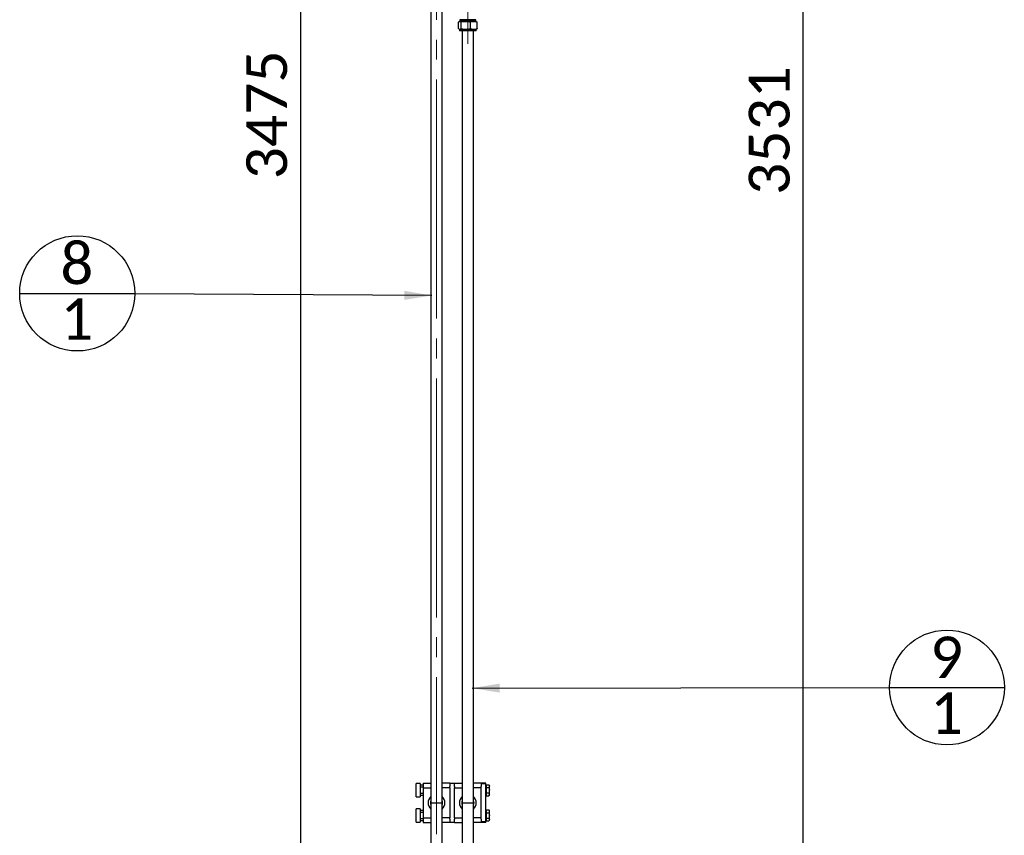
# Paper-space layout 'Sheet1' of a CAD drawing. Header units: millimetres. Extents: x 0 to 23548, y 0 to 16632.
# Tile 113 of 143: x 15498 to 17256, y 3938 to 5394. Entities that reach past the tile are written whole.
import ezdxf

# ---------------------------------------------------------------- set-up
doc = ezdxf.new("R2010")
doc.units = ezdxf.units.MM
doc.linetypes.add('SLD-Mista-longa', pattern=[19.05, 15.24, -1.27, 1.27, -1.27])
doc.linetypes.add('SLD-Sólida', pattern=[0])
doc.layers.add('DETALHAMENTO', color=8, linetype='SLD-Sólida')
doc.styles.add('SLDTEXTSTYLE2', font='CALIBRI.TTF')
doc.styles.get("Standard").update_dxf_attribs({"font": 'CALIBRI.TTF'})
doc.dimstyles.new('SLDDIMSTYLE3', dxfattribs={"dimtxt": 0.18, "dimasz": 49, "dimexe": 0, "dimexo": 0.0625, "dimgap": 0, "dimtad": 0, "dimtih": 1, "dimtoh": 1, "dimdec": 0, "dimrnd": 1e-09, "dimzin": 0, "dimdsep": 46, "dimtxsty": 'Standard', "dimsah": 1, "dimcen": 0.09, "dimadec": 0, "dimazin": 0, "dimtfac": 49, "dimtdec": 0, "dimtofl": 0, "dimtmove": 0, "dimatfit": 3, "dimfxl": 0, "dimfrac": 2, "dimtolj": 1, "dimtzin": 0, "dimarcsym": 0})
doc.dimstyles.new('SLDDIMSTYLE4', dxfattribs={"dimtxt": 72.8, "dimasz": 49, "dimexe": 0, "dimexo": 0.0625, "dimgap": 18.2, "dimtad": 1, "dimrnd": 1e-09, "dimzin": 12, "dimdsep": 46, "dimtxsty": 'SLDTEXTSTYLE2', "dimsah": 1, "dimcen": 0.09, "dimadec": 0, "dimazin": 3, "dimtfac": 1, "dimtofl": 0, "dimtmove": 0, "dimatfit": 3, "dimfxl": 0, "dimfrac": 2, "dimtolj": 1, "dimtzin": 12, "dimarcsym": 0})

# ---------------------------------------------------------------- blocks, each defined once
blk = doc.blocks.new('_D_16')
at = {"layer": 'DETALHAMENTO', "ltscale": 28}
for p, q in [((16326.1, 6945), (16924.6, 6945)), ((16896.6, 3414), (16896.6, 6945)), ((16290.7, 3414), (16924.6, 3414))]:
    blk.add_line(p, q, dxfattribs=at)
for points in [[(16896.6, 6945), (16884.7, 6896), (16908.5, 6896)], [(16896.6, 3414), (16908.5, 3463), (16884.7, 3463)]]:
    blk.add_solid(points, dxfattribs=at)
at = {"layer": 'DETALHAMENTO', "ltscale": 28, "insert": (16799.6, 5081), "char_height": 72.8, "attachment_point": 1, "rotation": 90, "style": 'SLDTEXTSTYLE2'}
blk.add_mtext('3531', dxfattribs=at)
blk = doc.blocks.new('_D_17')
at = {"layer": 'DETALHAMENTO', "ltscale": 28}
for p, q in [((16214.1, 6945), (15971.5, 6945)), ((15999.5, 6945), (15999.5, 3470))]:
    blk.add_line(p, q, dxfattribs=at)
for points in [[(15999.5, 6945), (15987.6, 6896), (16011.4, 6896)], [(15999.5, 3470), (16011.4, 3519), (15987.6, 3519)]]:
    blk.add_solid(points, dxfattribs=at)
at = {"layer": 'DETALHAMENTO', "ltscale": 28, "insert": (15902.5, 5109), "char_height": 72.8, "attachment_point": 1, "rotation": 90, "style": 'SLDTEXTSTYLE2'}
blk.add_mtext('3475', dxfattribs=at)
blk = doc.blocks.new('SW_NOTE_0_7')
at = {"layer": 'DETALHAMENTO', "color": 0, "ltscale": 28}
blk.add_line((-205.6, 0.6), (0, 0.6), dxfattribs=at)
blk.add_circle((-102.8, 0.6), 102.8, dxfattribs=at)
at = {"layer": 'DETALHAMENTO', "color": 0, "ltscale": 28, "char_height": 74.1, "attachment_point": 2, "style": 'SLDTEXTSTYLE2'}
for s, insert in [('8', (-103.5, 91.3)), ('1', (-103.5, -8.2))]:
    blk.add_mtext(s, dxfattribs=dict(at, insert=insert))
blk = doc.blocks.new('SW_NOTE_0_8')
at = {"layer": 'DETALHAMENTO', "color": 0, "ltscale": 28}
blk.add_line((0, 0.1), (204.7, 0.1), dxfattribs=at)
blk.add_circle((102.4, 0.1), 102.4, dxfattribs=at)
at = {"layer": 'DETALHAMENTO', "color": 0, "ltscale": 28, "char_height": 74.1, "attachment_point": 2, "style": 'SLDTEXTSTYLE2'}
for s, insert in [('9', (101.6, 90.9)), ('1', (101.6, -8.6))]:
    blk.add_mtext(s, dxfattribs=dict(at, insert=insert))

psp = doc.layouts.new('Sheet1')

# ---------------------------------------------------------------- linework, layer by layer
at = {"color": 7, "linetype": 'SLD-Sólida', "lineweight": 25, "ltscale": 28}
for p, q in [((16232.076, 5742.506), (16232.076, 3996.011)), ((16252.076, 3996.011), (16252.076, 5742.506)), ((16281.342, 5377.976), (16281.342, 5389.296)), ((16283.076, 5390.636), (16282.522, 5390.316)), ((16283.076, 5391.511), (16283.076, 5390.636)), ((16313.076, 5391.511), (16283.076, 5391.511)), ((16283.076, 5390.636), (16283.591, 5390.636)), ((16283.591, 5390.636), (16294.206, 5390.636)), ((16283.789, 5393.905), (16283.789, 5391.511)), ((16312.364, 5393.905), (16283.789, 5393.905)), ((16285.839, 5377.976), (16285.839, 5389.296)), ((16294.206, 5390.636), (16308.692, 5390.636)), ((16302.574, 5377.976), (16302.574, 5389.296)), ((16308.692, 5390.636), (16313.076, 5390.636)), ((16312.364, 5391.511), (16312.364, 5393.905)), ((16313.076, 5390.636), (16313.076, 5391.511)), ((16313.63, 5390.316), (16313.076, 5390.636)), ((16314.81, 5377.976), (16314.81, 5389.296)), ((16282.538, 5376.947), (16283.076, 5376.636)), ((16283.076, 5376.636), (16283.076, 5374.011)), ((16283.591, 5376.636), (16283.076, 5376.636)), ((16313.076, 5374.011), (16283.076, 5374.011)), ((16294.206, 5376.636), (16283.591, 5376.636)), ((16288.076, 5374.011), (16288.076, 3996.011)), ((16308.692, 5376.636), (16294.206, 5376.636)), ((16308.076, 3996.011), (16308.076, 5374.011)), ((16313.076, 5376.636), (16308.692, 5376.636)), ((16313.076, 5376.636), (16313.614, 5376.947)), ((16313.076, 5374.011), (16313.076, 5376.636)), ((16213.076, 4030.511), (16205.676, 4030.511)), ((16205.676, 4006.511), (16205.676, 4030.511)), ((16213.076, 4030.511), (16213.076, 4006.511)), ((16218.076, 4027.411), (16213.076, 4027.411)), ((16218.076, 4031.011), (16218.076, 4023.011)), ((16218.076, 4031.011), (16232.076, 4031.011)), ((16266.076, 4031.011), (16252.076, 4031.011)), ((16266.076, 4031.011), (16266.076, 4024.995)), ((16266.076, 4031.011), (16274.076, 4031.011)), ((16274.076, 4031.011), (16288.076, 4031.011)), ((16274.076, 4024.995), (16274.076, 4031.011)), ((16322.076, 4031.011), (16308.076, 4031.011)), ((16330.076, 4031.011), (16322.076, 4031.011)), ((16322.076, 4031.011), (16322.076, 4029.911)), ((16330.076, 4029.911), (16322.076, 4029.911)), ((16322.076, 4029.911), (16322.076, 4024.995)), ((16330.076, 4029.911), (16330.076, 4031.011)), ((16330.076, 3962.111), (16330.076, 4029.911)), ((16330.676, 4026.311), (16330.076, 4026.311)), ((16330.676, 4028.326), (16330.676, 4023.418)), ((16330.676, 4028.326), (16335.717, 4028.326)), ((16336.476, 4027.011), (16335.717, 4028.326)), ((16336.476, 4025.872), (16336.476, 4027.011)), ((16336.476, 4018.511), (16336.476, 4025.872)), ((16213.076, 4024.59), (16218.076, 4024.59)), ((16218.076, 4012.431), (16213.076, 4012.431)), ((16213.076, 4009.611), (16218.076, 4009.611)), ((16218.076, 4023.011), (16218.076, 3969.011)), ((16218.076, 4023.011), (16232.076, 4023.011)), ((16266.076, 4023.011), (16252.076, 4023.011)), ((16266.076, 4023.011), (16266.076, 4024.995)), ((16266.076, 4023.011), (16266.076, 3969.011)), ((16274.076, 4024.995), (16274.076, 4023.011)), ((16274.076, 3969.011), (16274.076, 4023.011)), ((16274.076, 4023.011), (16288.076, 4023.011)), ((16322.076, 4023.011), (16308.076, 4023.011)), ((16322.076, 4023.011), (16322.076, 4024.995)), ((16322.076, 3969.011), (16322.076, 4023.011)), ((16330.076, 4010.711), (16330.676, 4010.711)), ((16330.676, 4023.418), (16335.717, 4023.418)), ((16330.676, 4023.418), (16330.676, 4013.603)), ((16330.676, 4013.603), (16330.676, 4008.696)), ((16330.676, 4013.603), (16335.717, 4013.603)), ((16330.676, 4008.696), (16335.717, 4008.696)), ((16335.717, 4008.696), (16336.476, 4010.011)), ((16336.476, 4011.15), (16336.476, 4018.511)), ((16336.476, 4010.011), (16336.476, 4011.15)), ((16205.676, 4006.511), (16213.076, 4006.511)), ((16232.076, 3996.011), (16232.076, 3795.933)), ((16232.076, 3996.011), (16252.076, 3996.011)), ((16232.076, 3996.011), (16252.076, 3996.011)), ((16252.076, 3897.106), (16252.076, 3996.011)), ((16288.076, 3996.011), (16288.076, 3911.011)), ((16288.076, 3996.011), (16308.076, 3996.011)), ((16288.076, 3996.011), (16308.076, 3996.011)), ((16308.076, 3911.011), (16308.076, 3996.011)), ((16213.076, 3985.511), (16205.676, 3985.511)), ((16205.676, 3961.511), (16205.676, 3985.511)), ((16213.076, 3985.511), (16213.076, 3961.511)), ((16218.076, 3982.411), (16213.076, 3982.411)), ((16213.076, 3979.59), (16218.076, 3979.59)), ((16330.676, 3981.311), (16330.076, 3981.311)), ((16330.676, 3983.326), (16330.676, 3978.418)), ((16330.676, 3983.326), (16335.717, 3983.326)), ((16330.676, 3978.418), (16335.717, 3978.418)), ((16330.676, 3978.418), (16330.676, 3968.603)), ((16336.476, 3982.011), (16335.717, 3983.326)), ((16336.476, 3980.872), (16336.476, 3982.011)), ((16336.476, 3973.511), (16336.476, 3980.872)), ((16336.476, 3966.15), (16336.476, 3973.511)), ((16205.676, 3961.511), (16213.076, 3961.511)), ((16218.076, 3967.431), (16213.076, 3967.431)), ((16213.076, 3964.611), (16218.076, 3964.611)), ((16218.076, 3969.011), (16218.076, 3961.011)), ((16218.076, 3969.011), (16232.076, 3969.011)), ((16218.076, 3961.011), (16232.076, 3961.011)), ((16266.076, 3969.011), (16252.076, 3969.011)), ((16266.076, 3961.011), (16252.076, 3961.011)), ((16266.076, 3967.027), (16266.076, 3969.011)), ((16266.076, 3967.027), (16266.076, 3961.011)), ((16274.076, 3961.011), (16266.076, 3961.011)), ((16274.076, 3969.011), (16274.076, 3967.027)), ((16274.076, 3969.011), (16288.076, 3969.011)), ((16274.076, 3961.011), (16274.076, 3967.027)), ((16274.076, 3961.011), (16288.076, 3961.011)), ((16322.076, 3969.011), (16308.076, 3969.011)), ((16322.076, 3961.011), (16308.076, 3961.011)), ((16322.076, 3967.027), (16322.076, 3969.011)), ((16322.076, 3967.027), (16322.076, 3962.111)), ((16330.076, 3962.111), (16322.076, 3962.111)), ((16322.076, 3962.111), (16322.076, 3961.011)), ((16330.076, 3961.011), (16322.076, 3961.011)), ((16330.076, 3965.711), (16330.676, 3965.711)), ((16330.076, 3961.011), (16330.076, 3962.111)), ((16330.676, 3968.603), (16330.676, 3963.696)), ((16330.676, 3968.603), (16335.717, 3968.603)), ((16330.676, 3963.696), (16335.717, 3963.696)), ((16335.717, 3963.696), (16336.476, 3965.011)), ((16336.476, 3965.011), (16336.476, 3966.15))]:
    psp.add_line(p, q, dxfattribs=at)
at = {"color": 7, "linetype": 'SLD-Sólida', "lineweight": 25, "ltscale": 784}
for centre, radius, start, end in [((16242.076, 3996.011), 15, 131.810315, 228.189685), ((16242.076, 3996.011), 11, 155.380023, 204.619977), ((16242.076, 3996.011), 15, 311.810315, 48.189685), ((16242.076, 3996.011), 11, 335.380023, 24.619977), ((16298.076, 3996.011), 15, 131.810315, 228.189685), ((16298.076, 3996.011), 11, 155.380023, 204.619977), ((16298.076, 3996.011), 15, 311.810315, 48.189685), ((16298.076, 3996.011), 11, 335.380023, 24.619977)]:
    psp.add_arc(centre, radius, start, end, dxfattribs=at)
at = {"color": 7, "linetype": 'SLD-Sólida', "lineweight": 25, "ltscale": 28}
for points, knots in [([(16283.591, 5390.636), (16283.183, 5390.557), (16282.421, 5390.409), (16281.684, 5389.649), (16281.342, 5389.296)], [0, 0, 0, 0, 0.53525105, 1, 1, 1, 1]), ([(16285.839, 5389.296), (16285.617, 5389.527), (16285.189, 5389.97), (16284.439, 5390.501), (16283.909, 5390.585), (16283.591, 5390.636)], [0, 0, 0, 0, 0.30307373, 0.58211286, 1, 1, 1, 1]), ([(16294.206, 5390.636), (16292.689, 5390.557), (16289.854, 5390.409), (16287.113, 5389.649), (16285.839, 5389.296)], [0, 0, 0, 0, 0.53525105, 1, 1, 1, 1]), ([(16302.574, 5389.296), (16301.745, 5389.527), (16300.154, 5389.97), (16297.364, 5390.501), (16295.39, 5390.585), (16294.206, 5390.636)], [0, 0, 0, 0, 0.30307373, 0.58211286, 1, 1, 1, 1]), ([(16308.692, 5390.636), (16307.582, 5390.557), (16305.509, 5390.409), (16303.505, 5389.649), (16302.574, 5389.296)], [0, 0, 0, 0, 0.53525105, 1, 1, 1, 1]), ([(16314.81, 5389.296), (16314.205, 5389.527), (16313.041, 5389.97), (16311.001, 5390.501), (16309.557, 5390.585), (16308.692, 5390.636)], [0, 0, 0, 0, 0.30307373, 0.58211286, 1, 1, 1, 1]), ([(16313.61, 5390.281), (16313.666, 5390.264), (16314.075, 5390.14), (16314.47, 5389.687), (16314.81, 5389.296)], [0, 0, 0, 0, 0.13755229, 1, 1, 1, 1]), ([(16281.342, 5377.976), (16281.565, 5377.745), (16281.992, 5377.302), (16282.742, 5376.771), (16283.273, 5376.686), (16283.591, 5376.636)], [0, 0, 0, 0, 0.30307373, 0.58211286, 1, 1, 1, 1]), ([(16283.591, 5376.636), (16283.999, 5376.715), (16284.76, 5376.862), (16285.497, 5377.622), (16285.839, 5377.976)], [0, 0, 0, 0, 0.53525105, 1, 1, 1, 1]), ([(16285.839, 5377.976), (16286.668, 5377.745), (16288.259, 5377.302), (16291.049, 5376.771), (16293.023, 5376.686), (16294.206, 5376.636)], [0, 0, 0, 0, 0.30307373, 0.58211286, 1, 1, 1, 1]), ([(16294.206, 5376.636), (16295.724, 5376.715), (16298.559, 5376.862), (16301.3, 5377.622), (16302.574, 5377.976)], [0, 0, 0, 0, 0.53525105, 1, 1, 1, 1]), ([(16302.574, 5377.976), (16303.179, 5377.745), (16304.343, 5377.302), (16306.383, 5376.771), (16307.827, 5376.686), (16308.692, 5376.636)], [0, 0, 0, 0, 0.30307373, 0.58211286, 1, 1, 1, 1]), ([(16308.692, 5376.636), (16309.802, 5376.715), (16311.875, 5376.862), (16313.879, 5377.622), (16314.81, 5377.976)], [0, 0, 0, 0, 0.53525105, 1, 1, 1, 1]), ([(16314.81, 5377.976), (16314.588, 5377.739), (16314.192, 5377.319), (16313.787, 5377.067), (16313.609, 5376.956)], [0, 0, 0, 0, 0.56178029, 1, 1, 1, 1]), ([(16335.717, 4028.326), (16335.962, 4027.857), (16336.383, 4027.051), (16336.449, 4026.22), (16336.476, 4025.872)], [0, 0, 0, 0, 0.58194396, 1, 1, 1, 1]), ([(16336.476, 4025.872), (16336.431, 4025.427), (16336.348, 4024.596), (16335.917, 4023.792), (16335.717, 4023.418)], [0, 0, 0, 0, 0.53525967, 1, 1, 1, 1]), ([(16335.717, 4023.418), (16335.962, 4022.48), (16336.383, 4020.868), (16336.449, 4019.206), (16336.476, 4018.511)], [0, 0, 0, 0, 0.581943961, 1, 1, 1, 1]), ([(16336.476, 4018.511), (16336.431, 4017.621), (16336.348, 4015.958), (16335.917, 4014.35), (16335.717, 4013.603)], [0, 0, 0, 0, 0.53525967, 1, 1, 1, 1]), ([(16335.717, 4013.603), (16335.962, 4013.134), (16336.383, 4012.328), (16336.449, 4011.497), (16336.476, 4011.15)], [0, 0, 0, 0, 0.581943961, 1, 1, 1, 1]), ([(16336.476, 4011.15), (16336.431, 4010.705), (16336.348, 4009.873), (16335.917, 4009.069), (16335.717, 4008.696)], [0, 0, 0, 0, 0.53525967, 1, 1, 1, 1]), ([(16335.717, 3983.326), (16335.962, 3982.857), (16336.383, 3982.051), (16336.449, 3981.22), (16336.476, 3980.872)], [0, 0, 0, 0, 0.58194396, 1, 1, 1, 1]), ([(16336.476, 3980.872), (16336.431, 3980.427), (16336.348, 3979.596), (16335.917, 3978.792), (16335.717, 3978.418)], [0, 0, 0, 0, 0.53525967, 1, 1, 1, 1]), ([(16335.717, 3978.418), (16335.962, 3977.48), (16336.383, 3975.868), (16336.449, 3974.206), (16336.476, 3973.511)], [0, 0, 0, 0, 0.58194396, 1, 1, 1, 1]), ([(16336.476, 3973.511), (16336.431, 3972.621), (16336.348, 3970.958), (16335.917, 3969.35), (16335.717, 3968.603)], [0, 0, 0, 0, 0.53525967, 1, 1, 1, 1]), ([(16335.717, 3968.603), (16335.962, 3968.134), (16336.383, 3967.328), (16336.449, 3966.497), (16336.476, 3966.15)], [0, 0, 0, 0, 0.58194396, 1, 1, 1, 1]), ([(16336.476, 3966.15), (16336.431, 3965.705), (16336.348, 3964.873), (16335.917, 3964.069), (16335.717, 3963.696)], [0, 0, 0, 0, 0.53525967, 1, 1, 1, 1])]:
    psp.add_open_spline(points, degree=3, knots=knots, dxfattribs=at)
at = {"layer": 'DETALHAMENTO', "linetype": 'SLD-Mista-longa', "lineweight": 18, "ltscale": 28}
for p, q in [((16298.076, 5351.011), (16298.076, 6905.011)), ((16242.076, 5820.506), (16242.076, 3940.011))]:
    psp.add_line(p, q, dxfattribs=at)

# ---------------------------------------------------------------- block references
at = {"layer": 'DETALHAMENTO', "ltscale": 28}
for name, p in [('SW_NOTE_0_7', (15703.517, 4904.747)), ('SW_NOTE_0_8', (17051.064, 4201.786))]:
    psp.add_blockref(name, p, dxfattribs=at)

# ---------------------------------------------------------------- dimensions: what is measured, and where the dimension line sits
for base, p1, p2, picture, middle in [((15999.535, 3470.011), (16242.076, 6945.011), (16206.676, 3470.011), '_D_17', (15999.535, 5207.511)), ((16896.645, 6945.011), (16262.676, 3414.011), (16298.076, 6945.011), '_D_16', (16896.645, 5179.511))]:
    dim = psp.add_linear_dim(base=base, p1=p1, p2=p2, angle=90, dimstyle='SLDDIMSTYLE4', dxfattribs=at)
    dim.commit()
    dim.dimension.update_dxf_attribs({"geometry": picture, "text_midpoint": middle, "dimtype": 160})

# ---------------------------------------------------------------- leaders
for points in [[(16233.63, 4901.551), (15703.517, 4904.747)], [(16305.835, 4200.697), (17051.064, 4201.786)]]:
    psp.add_leader(points, dimstyle='SLDDIMSTYLE3', dxfattribs=at)

doc.saveas('drawing.dxf')
